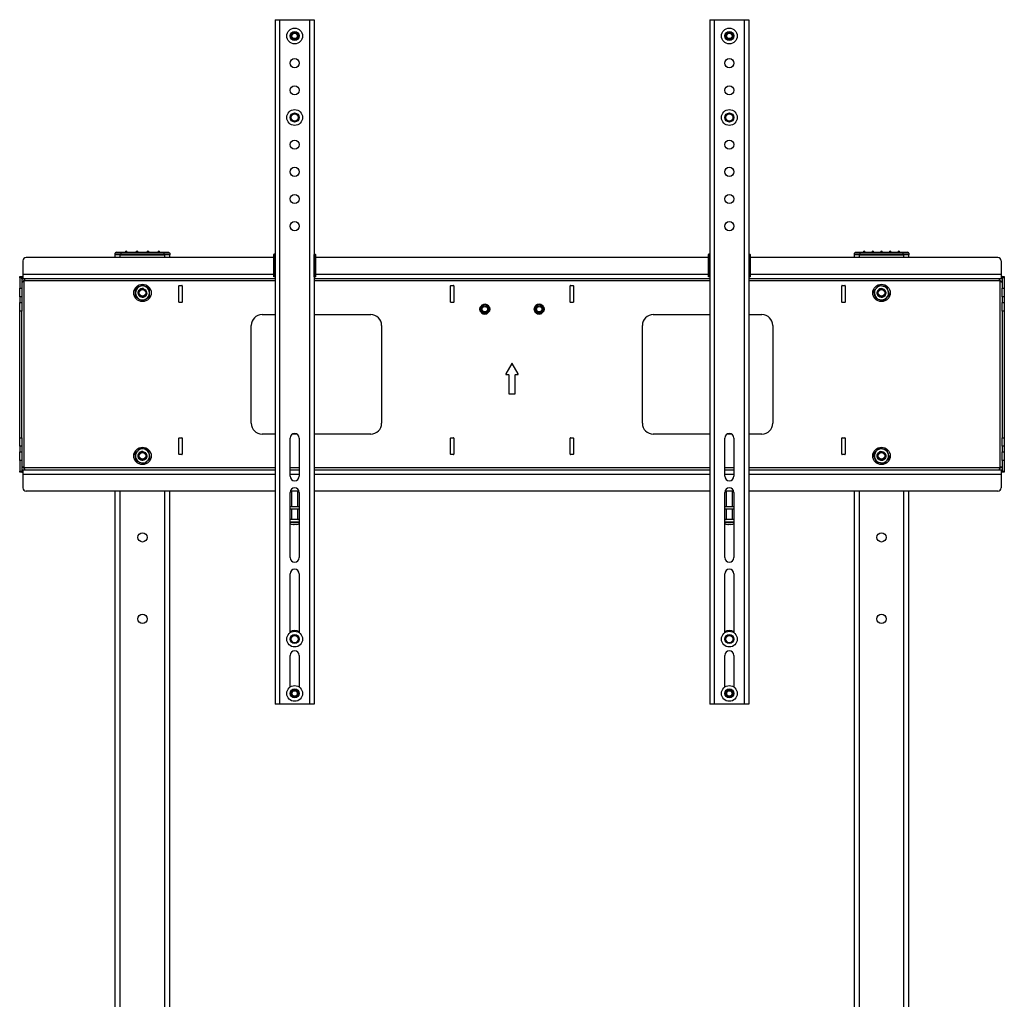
# Model space of a CAD drawing. Header units: millimetres. Extents: x -2165 to 1756, y -606 to 2289.
# Tile 3 of 10: x -1069 to -163, y 304 to 1205. Entities that reach past the tile are written whole.
import ezdxf

# ---------------------------------------------------------------- set-up
doc = ezdxf.new("R2010")
doc.units = ezdxf.units.MM

msp = doc.modelspace()

# ---------------------------------------------------------------- linework, layer by layer
at = {"linetype": 'Continuous', "lineweight": 25}
for p, q in [((-834.38, 1204.99), (-834.38, 574.99)), ((-834.38, 1204.99), (-830.38, 1204.99)), ((-830.38, 1204.99), (-830.38, 574.99)), ((-830.38, 1204.99), (-802.38, 1204.99)), ((-802.38, 574.99), (-802.38, 1204.99)), ((-802.38, 1204.99), (-798.38, 1204.99)), ((-798.38, 1204.99), (-798.38, 574.99)), ((-434.38, 1204.99), (-434.38, 574.99)), ((-434.38, 1204.99), (-430.38, 1204.99)), ((-430.38, 1204.99), (-430.38, 574.99)), ((-430.38, 1204.99), (-402.38, 1204.99)), ((-402.38, 574.99), (-402.38, 1204.99)), ((-402.38, 1204.99), (-398.38, 1204.99)), ((-398.38, 1204.99), (-398.38, 574.99)), ((-980.38, 991.09), (-981.38, 990.09)), ((-976.18, 990.09), (-981.38, 990.09)), ((-981.38, 988.59), (-981.38, 990.09)), ((-981.38, 986.09), (-981.38, 988.59)), ((-976.78, 988.59), (-981.38, 988.59)), ((-980.38, 991.09), (-976.18, 991.09)), ((-935.98, 988.59), (-976.78, 988.59)), ((-976.78, 986.09), (-976.78, 988.59)), ((-976.18, 991.09), (-936.58, 991.09)), ((-976.18, 991.09), (-976.18, 990.09)), ((-976.18, 990.09), (-976.18, 988.59)), ((-936.58, 990.09), (-976.18, 990.09)), ((-976.18, 988.59), (-936.58, 988.59)), ((-936.58, 991.09), (-936.58, 990.09)), ((-936.58, 991.09), (-932.38, 991.09)), ((-936.58, 988.59), (-936.58, 990.09)), ((-931.38, 990.09), (-936.58, 990.09)), ((-931.38, 988.59), (-935.98, 988.59)), ((-935.98, 986.09), (-935.98, 988.59)), ((-932.38, 991.09), (-931.38, 990.09)), ((-931.38, 990.09), (-931.38, 988.59)), ((-931.38, 986.09), (-931.38, 988.59)), ((-835.68, 986.99), (-835.68, 988.99)), ((-835.48, 989.19), (-835.48, 986.99)), ((-834.68, 989.19), (-835.48, 989.19)), ((-834.68, 986.99), (-834.68, 989.19)), ((-834.48, 988.99), (-834.48, 986.99)), ((-798.28, 986.99), (-798.28, 988.99)), ((-798.08, 989.19), (-798.08, 986.99)), ((-798.08, 989.19), (-797.28, 989.19)), ((-797.28, 986.99), (-797.28, 989.19)), ((-797.08, 988.99), (-797.08, 986.99)), ((-435.68, 986.99), (-435.68, 988.99)), ((-435.48, 989.19), (-435.48, 986.99)), ((-434.68, 989.19), (-435.48, 989.19)), ((-434.68, 986.99), (-434.68, 989.19)), ((-434.48, 988.99), (-434.48, 986.99)), ((-398.28, 986.99), (-398.28, 988.99)), ((-398.08, 989.19), (-398.08, 986.99)), ((-398.08, 989.19), (-397.28, 989.19)), ((-397.28, 986.99), (-397.28, 989.19)), ((-397.08, 988.99), (-397.08, 986.99)), ((-300.38, 991.09), (-301.38, 990.09)), ((-296.18, 990.09), (-301.38, 990.09)), ((-301.38, 988.59), (-301.38, 990.09)), ((-301.38, 986.09), (-301.38, 988.59)), ((-296.78, 988.59), (-301.38, 988.59)), ((-300.38, 991.09), (-296.18, 991.09)), ((-255.98, 988.59), (-296.78, 988.59)), ((-296.78, 986.09), (-296.78, 988.59)), ((-296.18, 991.09), (-296.18, 990.09)), ((-296.18, 991.09), (-256.58, 991.09)), ((-256.58, 990.09), (-296.18, 990.09)), ((-296.18, 990.09), (-296.18, 988.59)), ((-296.18, 988.59), (-256.58, 988.59)), ((-256.58, 990.09), (-256.58, 991.09)), ((-256.58, 991.09), (-252.38, 991.09)), ((-251.38, 990.09), (-256.58, 990.09)), ((-256.58, 988.59), (-256.58, 990.09)), ((-251.38, 988.59), (-255.98, 988.59)), ((-255.98, 986.09), (-255.98, 988.59)), ((-251.38, 990.09), (-252.38, 991.09)), ((-251.38, 990.09), (-251.38, 988.59)), ((-251.38, 986.09), (-251.38, 988.59)), ((-1066.38, 983.09), (-1066.38, 970.59)), ((-835.68, 986.09), (-1063.38, 986.09)), ((-835.68, 968.49), (-835.68, 986.99)), ((-835.48, 986.99), (-835.68, 986.99)), ((-835.48, 986.99), (-835.48, 968.29)), ((-834.68, 986.99), (-835.48, 986.99)), ((-834.68, 986.99), (-834.48, 986.99)), ((-834.68, 968.29), (-834.68, 986.99)), ((-834.48, 986.99), (-834.48, 968.29)), ((-834.48, 986.99), (-834.38, 986.99)), ((-798.38, 986.99), (-798.28, 986.99)), ((-798.08, 986.99), (-798.28, 986.99)), ((-798.28, 968.29), (-798.28, 986.99)), ((-798.08, 986.99), (-798.08, 968.29)), ((-798.08, 986.99), (-797.28, 986.99)), ((-797.28, 968.29), (-797.28, 986.99)), ((-797.08, 986.99), (-797.28, 986.99)), ((-797.08, 986.99), (-797.08, 968.49)), ((-435.68, 986.09), (-797.08, 986.09)), ((-435.48, 986.99), (-435.68, 986.99)), ((-435.68, 968.49), (-435.68, 986.99)), ((-434.68, 986.99), (-435.48, 986.99)), ((-435.48, 986.99), (-435.48, 968.29)), ((-434.68, 968.29), (-434.68, 986.99)), ((-434.68, 986.99), (-434.48, 986.99)), ((-434.48, 986.99), (-434.48, 968.29)), ((-434.48, 986.99), (-434.38, 986.99)), ((-398.38, 986.99), (-398.28, 986.99)), ((-398.08, 986.99), (-398.28, 986.99)), ((-398.28, 968.29), (-398.28, 986.99)), ((-398.08, 986.99), (-398.08, 968.29)), ((-398.08, 986.99), (-397.28, 986.99)), ((-397.08, 986.99), (-397.28, 986.99)), ((-397.28, 968.29), (-397.28, 986.99)), ((-397.08, 986.99), (-397.08, 968.49)), ((-169.38, 986.09), (-397.08, 986.09)), ((-166.38, 983.09), (-166.38, 970.59)), ((-1066.38, 970.59), (-1066.38, 966.59)), ((-835.68, 970.59), (-1066.38, 970.59)), ((-435.68, 970.59), (-797.08, 970.59)), ((-166.38, 970.59), (-397.08, 970.59)), ((-166.38, 970.59), (-166.38, 966.59)), ((-1069.38, 968.59), (-1067.38, 968.59)), ((-1069.38, 967.59), (-1069.38, 968.59)), ((-1067.38, 967.59), (-1069.38, 967.59)), ((-1069.38, 967.59), (-1069.38, 957.79)), ((-1067.38, 968.59), (-1067.38, 967.59)), ((-1067.38, 967.59), (-1067.38, 957.79)), ((-1067.28, 966.59), (-1067.28, 968.59)), ((-1067.28, 968.59), (-1066.38, 968.59)), ((-1067.28, 966.59), (-1066.38, 966.59)), ((-834.38, 966.59), (-1066.38, 966.59)), ((-1065.6, 964.74), (-1065.49, 964.74)), ((-1065.38, 964.59), (-1065.49, 964.74)), ((-1065.45, 964.93), (-1065.45, 964.76)), ((-1065.28, 964.59), (-1065.45, 964.76)), ((-1065.38, 792.59), (-1065.38, 964.59)), ((-1065.33, 964.54), (-1065.38, 964.59)), ((-834.38, 964.59), (-1065.28, 964.59)), ((-956.38, 961.09), (-953.13, 959.22)), ((-834.68, 968.29), (-835.48, 968.29)), ((-834.48, 968.29), (-834.68, 968.29)), ((-834.38, 968.29), (-834.48, 968.29)), ((-798.28, 968.29), (-798.38, 968.29)), ((-434.38, 966.59), (-798.38, 966.59)), ((-434.38, 964.59), (-798.38, 964.59)), ((-798.08, 968.29), (-798.28, 968.29)), ((-798.08, 968.29), (-797.28, 968.29)), ((-434.68, 968.29), (-435.48, 968.29)), ((-434.48, 968.29), (-434.68, 968.29)), ((-434.38, 968.29), (-434.48, 968.29)), ((-398.28, 968.29), (-398.38, 968.29)), ((-166.38, 966.59), (-398.38, 966.59)), ((-167.45, 964.59), (-398.38, 964.59)), ((-398.08, 968.29), (-398.28, 968.29)), ((-398.08, 968.29), (-397.28, 968.29)), ((-278.51, 960.79), (-274.86, 959.91)), ((-167.3, 964.75), (-167.45, 964.59)), ((-167.38, 964.59), (-167.42, 964.55)), ((-167.28, 964.74), (-167.38, 964.59)), ((-167.38, 964.59), (-167.38, 792.59)), ((-167.3, 964.9), (-167.3, 964.75)), ((-167.17, 964.74), (-167.28, 964.74)), ((-165.48, 968.59), (-166.38, 968.59)), ((-165.48, 966.59), (-166.38, 966.59)), ((-165.48, 966.59), (-165.48, 968.59)), ((-165.38, 968.59), (-163.38, 968.59)), ((-165.38, 967.59), (-165.38, 968.59)), ((-163.38, 967.59), (-165.38, 967.59)), ((-165.38, 967.59), (-165.38, 957.79)), ((-163.38, 968.59), (-163.38, 967.59)), ((-163.38, 967.59), (-163.38, 957.79)), ((-1069.38, 957.79), (-1067.38, 957.79)), ((-1069.38, 950), (-1069.38, 957.79)), ((-1067.38, 957.79), (-1067.38, 950)), ((-962.88, 957.34), (-959.63, 959.22)), ((-922.88, 945.14), (-922.88, 960.04)), ((-922.58, 960.34), (-920.18, 960.34)), ((-919.88, 960.04), (-919.88, 945.14)), ((-672.88, 945.14), (-672.88, 960.04)), ((-672.58, 960.34), (-670.18, 960.34)), ((-669.88, 960.04), (-669.88, 945.14)), ((-562.88, 945.14), (-562.88, 960.04)), ((-562.58, 960.34), (-560.18, 960.34)), ((-559.88, 960.04), (-559.88, 945.14)), ((-312.88, 945.14), (-312.88, 960.04)), ((-312.58, 960.34), (-310.18, 960.34)), ((-309.88, 960.04), (-309.88, 945.14)), ((-283.68, 955.35), (-281.09, 958.07)), ((-269.09, 951.83), (-271.67, 949.11)), ((-165.38, 957.79), (-163.38, 957.79)), ((-165.38, 950), (-165.38, 957.79)), ((-163.38, 957.79), (-163.38, 950)), ((-1067.38, 950), (-1069.38, 950)), ((-1069.38, 950), (-1069.38, 944.68)), ((-1069.38, 944.68), (-1067.38, 944.68)), ((-1069.38, 936.89), (-1069.38, 944.68)), ((-1067.38, 950), (-1067.38, 944.68)), ((-1067.38, 944.68), (-1067.38, 936.89)), ((-956.38, 946.08), (-959.63, 947.96)), ((-949.88, 949.84), (-953.13, 947.96)), ((-920.18, 944.84), (-922.58, 944.84)), ((-670.18, 944.84), (-672.58, 944.84)), ((-560.18, 944.84), (-562.58, 944.84)), ((-310.18, 944.84), (-312.58, 944.84)), ((-274.26, 946.39), (-277.91, 947.27)), ((-163.38, 950), (-165.38, 950)), ((-165.38, 950), (-165.38, 944.68)), ((-165.38, 944.68), (-163.38, 944.68)), ((-165.38, 936.89), (-165.38, 944.68)), ((-163.38, 950), (-163.38, 944.68)), ((-163.38, 944.68), (-163.38, 936.89)), ((-1067.38, 936.89), (-1069.38, 936.89)), ((-1069.38, 820.29), (-1069.38, 936.89)), ((-1067.38, 820.29), (-1067.38, 936.89)), ((-846.38, 933.59), (-834.38, 933.59)), ((-798.38, 933.59), (-746.38, 933.59)), ((-486.38, 933.59), (-434.38, 933.59)), ((-398.38, 933.59), (-386.38, 933.59)), ((-163.38, 936.89), (-165.38, 936.89)), ((-165.38, 936.89), (-165.38, 820.29)), ((-163.38, 936.89), (-163.38, 820.29)), ((-856.38, 833.59), (-856.38, 923.59)), ((-736.38, 923.59), (-736.38, 833.59)), ((-496.38, 833.59), (-496.38, 923.59)), ((-376.38, 923.59), (-376.38, 833.59)), ((-616.64, 888.53), (-622.12, 879.04)), ((-610.64, 879.04), (-616.12, 888.53)), ((-621.86, 878.59), (-619.68, 878.59)), ((-619.38, 878.29), (-619.38, 860.89)), ((-613.38, 860.89), (-613.38, 878.29)), ((-613.08, 878.59), (-610.9, 878.59)), ((-619.08, 860.59), (-613.68, 860.59)), ((-1069.38, 820.29), (-1067.38, 820.29)), ((-1069.38, 812.5), (-1069.38, 820.29)), ((-1067.38, 820.29), (-1067.38, 812.5)), ((-922.88, 805.14), (-922.88, 820.04)), ((-922.58, 820.34), (-920.18, 820.34)), ((-919.88, 820.04), (-919.88, 805.14)), ((-834.38, 823.59), (-846.38, 823.59)), ((-820.63, 784.99), (-820.63, 819.99)), ((-814.12, 823.59), (-818.64, 823.59)), ((-812.13, 819.99), (-812.13, 784.99)), ((-746.38, 823.59), (-798.38, 823.59)), ((-672.88, 805.14), (-672.88, 820.04)), ((-672.58, 820.34), (-670.18, 820.34)), ((-669.88, 820.04), (-669.88, 805.14)), ((-562.88, 805.14), (-562.88, 820.04)), ((-562.58, 820.34), (-560.18, 820.34)), ((-559.88, 820.04), (-559.88, 805.14)), ((-434.38, 823.59), (-486.38, 823.59)), ((-420.63, 784.99), (-420.63, 819.99)), ((-414.12, 823.59), (-418.64, 823.59)), ((-412.13, 819.99), (-412.13, 784.99)), ((-386.38, 823.59), (-398.38, 823.59)), ((-312.88, 805.14), (-312.88, 820.04)), ((-312.58, 820.34), (-310.18, 820.34)), ((-309.88, 820.04), (-309.88, 805.14)), ((-165.38, 820.29), (-163.38, 820.29)), ((-165.38, 812.5), (-165.38, 820.29)), ((-163.38, 820.29), (-163.38, 812.5)), ((-1067.38, 812.5), (-1069.38, 812.5)), ((-1069.38, 812.5), (-1069.38, 807.18)), ((-1069.38, 807.18), (-1067.38, 807.18)), ((-1069.38, 799.39), (-1069.38, 807.18)), ((-1067.38, 812.5), (-1067.38, 807.18)), ((-1067.38, 807.18), (-1067.38, 799.39)), ((-963.4, 806.26), (-960.49, 808.63)), ((-957.57, 811), (-954.07, 809.66)), ((-283.81, 804.66), (-281.49, 807.61)), ((-279.17, 810.56), (-275.46, 810.02)), ((-163.38, 812.5), (-165.38, 812.5)), ((-165.38, 812.5), (-165.38, 807.18)), ((-165.38, 807.18), (-163.38, 807.18)), ((-165.38, 799.39), (-165.38, 807.18)), ((-163.38, 812.5), (-163.38, 807.18)), ((-163.38, 807.18), (-163.38, 799.39)), ((-1067.38, 799.39), (-1069.38, 799.39)), ((-1069.38, 799.39), (-1069.38, 789.59)), ((-1067.38, 799.39), (-1067.38, 789.59)), ((-955.19, 796.18), (-958.7, 797.51)), ((-949.37, 800.91), (-952.28, 798.55)), ((-920.18, 804.84), (-922.58, 804.84)), ((-670.18, 804.84), (-672.58, 804.84)), ((-560.18, 804.84), (-562.58, 804.84)), ((-310.18, 804.84), (-312.58, 804.84)), ((-268.96, 802.52), (-271.28, 799.57)), ((-163.38, 799.39), (-165.38, 799.39)), ((-165.38, 799.39), (-165.38, 789.59)), ((-163.38, 799.39), (-163.38, 789.59)), ((-1069.38, 789.59), (-1067.38, 789.59)), ((-1069.38, 788.59), (-1069.38, 789.59)), ((-1067.38, 788.59), (-1069.38, 788.59)), ((-1067.38, 789.59), (-1067.38, 788.59)), ((-1067.28, 790.59), (-1067.28, 788.59)), ((-1067.28, 790.59), (-1066.38, 790.59)), ((-1067.28, 788.59), (-1066.38, 788.59)), ((-834.38, 790.59), (-1066.38, 790.59)), ((-1066.38, 790.59), (-1066.38, 786.59)), ((-1065.6, 792.43), (-1065.49, 792.43)), ((-1065.49, 792.43), (-1065.38, 792.59)), ((-1065.47, 792.43), (-1065.31, 792.59)), ((-1065.47, 792.27), (-1065.47, 792.43)), ((-1065.35, 792.62), (-1065.38, 792.59)), ((-834.38, 792.59), (-1065.31, 792.59)), ((-812.13, 792.59), (-820.63, 792.59)), ((-812.13, 790.59), (-820.63, 790.59)), ((-434.38, 792.59), (-798.38, 792.59)), ((-434.38, 790.59), (-798.38, 790.59)), ((-412.13, 792.59), (-420.63, 792.59)), ((-412.13, 790.59), (-420.63, 790.59)), ((-167.48, 792.59), (-398.38, 792.59)), ((-166.38, 790.59), (-398.38, 790.59)), ((-273.6, 796.62), (-277.31, 797.15)), ((-167.48, 792.59), (-167.31, 792.42)), ((-167.38, 792.59), (-167.43, 792.64)), ((-167.38, 792.59), (-167.28, 792.43)), ((-167.31, 792.25), (-167.31, 792.42)), ((-167.17, 792.43), (-167.28, 792.43)), ((-166.38, 790.59), (-166.38, 786.59)), ((-165.48, 790.59), (-166.38, 790.59)), ((-165.48, 788.59), (-166.38, 788.59)), ((-165.48, 790.59), (-165.48, 788.59)), ((-165.38, 789.59), (-163.38, 789.59)), ((-165.38, 788.59), (-165.38, 789.59)), ((-163.38, 788.59), (-165.38, 788.59)), ((-163.38, 789.59), (-163.38, 788.59)), ((-1066.38, 786.59), (-1066.38, 774.09)), ((-834.38, 786.59), (-1066.38, 786.59)), ((-812.13, 786.59), (-820.63, 786.59)), ((-434.38, 786.59), (-798.38, 786.59)), ((-412.13, 786.59), (-420.63, 786.59)), ((-166.38, 786.59), (-398.38, 786.59)), ((-166.38, 786.59), (-166.38, 774.09)), ((-834.38, 771.09), (-1063.38, 771.09)), ((-981.38, -501.41), (-981.38, 771.09)), ((-976.78, -501.41), (-976.78, 771.09)), ((-935.98, 36.99), (-935.98, 771.09)), ((-931.38, 38.59), (-931.38, 771.09)), ((-812.28, 771.09), (-820.49, 771.09)), ((-819.38, 771.09), (-819.38, 756.99)), ((-813.38, 756.99), (-813.38, 771.09)), ((-434.38, 771.09), (-798.38, 771.09)), ((-412.28, 771.09), (-420.49, 771.09)), ((-419.38, 771.09), (-419.38, 756.99)), ((-413.38, 756.99), (-413.38, 771.09)), ((-169.38, 771.09), (-398.38, 771.09)), ((-301.38, 38.59), (-301.38, 771.09)), ((-296.78, 36.99), (-296.78, 771.09)), ((-255.98, -501.41), (-255.98, 771.09)), ((-251.38, -501.41), (-251.38, 771.09)), ((-820.63, 709.99), (-820.63, 769.99)), ((-812.13, 769.99), (-812.13, 709.99)), ((-420.63, 709.99), (-420.63, 769.99)), ((-412.13, 769.99), (-412.13, 709.99)), ((-820.63, 756.99), (-812.13, 756.99)), ((-820.63, 754.99), (-812.13, 754.99)), ((-819.38, 754.99), (-819.38, 745.24)), ((-813.38, 745.24), (-813.38, 754.99)), ((-420.63, 756.99), (-412.13, 756.99)), ((-420.63, 754.99), (-412.13, 754.99)), ((-419.38, 754.99), (-419.38, 745.24)), ((-413.38, 745.24), (-413.38, 754.99)), ((-816.92, 744.99), (-820.63, 744.99)), ((-819.38, 745.24), (-816.65, 745.24)), ((-812.13, 744.99), (-816.92, 744.99)), ((-816.65, 745.24), (-813.38, 745.24)), ((-416.92, 744.99), (-420.63, 744.99)), ((-419.38, 745.24), (-416.65, 745.24)), ((-412.13, 744.99), (-416.92, 744.99)), ((-416.65, 745.24), (-413.38, 745.24)), ((-816.92, 742.66), (-820.63, 742.66)), ((-816.9, 742.22), (-820.63, 742.22)), ((-817.21, 740.5), (-817.78, 740.5)), ((-817.21, 740.5), (-816.97, 740.5)), ((-812.13, 742.66), (-816.92, 742.66)), ((-812.13, 742.22), (-816.9, 742.22)), ((-815.12, 740.5), (-815.8, 740.5)), ((-815.12, 740.5), (-814.99, 740.5)), ((-416.92, 742.66), (-420.63, 742.66)), ((-416.9, 742.22), (-420.63, 742.22)), ((-417.21, 740.5), (-417.78, 740.5)), ((-417.21, 740.5), (-416.97, 740.5)), ((-412.13, 742.66), (-416.92, 742.66)), ((-412.13, 742.22), (-416.9, 742.22)), ((-415.12, 740.5), (-415.8, 740.5)), ((-415.12, 740.5), (-414.99, 740.5)), ((-820.63, 640.86), (-820.63, 694.99)), ((-812.13, 694.99), (-812.13, 640.86)), ((-420.63, 640.86), (-420.63, 694.99)), ((-412.13, 694.99), (-412.13, 640.86)), ((-820.63, 590.86), (-820.63, 619.99)), ((-812.13, 619.99), (-812.13, 590.86)), ((-420.63, 590.86), (-420.63, 619.99)), ((-412.13, 619.99), (-412.13, 590.86)), ((-830.38, 574.99), (-834.38, 574.99)), ((-802.38, 574.99), (-830.38, 574.99)), ((-798.38, 574.99), (-802.38, 574.99)), ((-430.38, 574.99), (-434.38, 574.99)), ((-402.38, 574.99), (-430.38, 574.99)), ((-398.38, 574.99), (-402.38, 574.99))]:
    msp.add_line(p, q, dxfattribs=at)
at = {"linetype": 'Continuous', "lineweight": 25, "flags": 128}
for points in [[(-641.38, 934.09), (-640.12, 934.27), (-639.66, 934.43)], [(-591.38, 934.09), (-590.12, 934.27), (-589.02, 934.76)]]:
    msp.add_lwpolyline(points, dxfattribs=at)
at = {"linetype": 'Continuous', "lineweight": 25}
for centre, radius in [((-816.38, 1189.99), 7.25), ((-416.38, 1189.99), 7.25), ((-816.38, 1189.99), 4.15), ((-816.38, 1189.99), 3.3), ((-816.38, 1189.99), 3.25), ((-816.38, 1189.99), 3), ((-816.38, 1189.99), 2.45), ((-416.38, 1189.99), 4.15), ((-416.38, 1189.99), 3.3), ((-416.38, 1189.99), 3.25), ((-416.38, 1189.99), 3), ((-416.38, 1189.99), 2.45), ((-816.38, 1164.99), 4.25), ((-416.38, 1164.99), 4.25), ((-816.38, 1139.99), 4.25), ((-416.38, 1139.99), 4.25), ((-816.38, 1114.99), 7.25), ((-816.38, 1114.99), 4.15), ((-816.38, 1114.99), 4), ((-816.38, 1114.99), 3.31), ((-416.38, 1114.99), 7.25), ((-416.38, 1114.99), 4.15), ((-416.38, 1114.99), 4), ((-416.38, 1114.99), 3.31), ((-816.38, 1089.99), 4.25), ((-416.38, 1089.99), 4.25), ((-816.38, 1064.99), 4.25), ((-416.38, 1064.99), 4.25), ((-816.38, 1039.99), 4.25), ((-416.38, 1039.99), 4.25), ((-816.38, 1014.99), 4.25), ((-416.38, 1014.99), 4.25), ((-956.38, 953.59), 8), ((-276.38, 953.59), 8), ((-956.38, 953.59), 3.06), ((-276.38, 953.59), 3.06), ((-641.38, 938.59), 4.5), ((-591.38, 938.59), 4.5), ((-641.38, 938.59), 3.5), ((-641.38, 938.59), 2.5), ((-591.38, 938.59), 3.5), ((-591.38, 938.59), 2.5), ((-956.38, 803.59), 8), ((-956.38, 803.59), 3.06), ((-276.38, 803.59), 8), ((-276.38, 803.59), 3.06), ((-956.38, 728.59), 4.25), ((-276.38, 728.59), 4.25), ((-956.38, 653.59), 4.25), ((-276.38, 653.59), 4.25), ((-816.38, 634.99), 7.25), ((-816.38, 634.99), 4.15), ((-816.38, 634.99), 4), ((-816.38, 634.99), 3.31), ((-416.38, 634.99), 7.25), ((-416.38, 634.99), 4.15), ((-416.38, 634.99), 4), ((-416.38, 634.99), 3.31), ((-816.38, 584.99), 7.25), ((-816.38, 584.99), 4.15), ((-416.38, 584.99), 7.25), ((-416.38, 584.99), 4.15), ((-816.38, 584.99), 3.3), ((-816.38, 584.99), 3.25), ((-816.38, 584.99), 3), ((-816.38, 584.99), 2.45), ((-416.38, 584.99), 3.3), ((-416.38, 584.99), 3.25), ((-416.38, 584.99), 3), ((-416.38, 584.99), 2.45)]:
    msp.add_circle(centre, radius, dxfattribs=at)
for centre, radius, start, end in [((-971.38, 991.09), 1, 0, 180), ((-961.38, 991.09), 1, 0, 180), ((-951.38, 991.09), 1, 0, 180), ((-941.38, 991.09), 1, 0, 180), ((-835.48, 988.99), 0.2, 90, 180), ((-834.68, 988.99), 0.2, 0, 90), ((-834.28, 988.19), 0.2, 180, 240), ((-798.48, 988.19), 0.2, 300, 0), ((-798.08, 988.99), 0.2, 90, 180), ((-797.28, 988.99), 0.2, 0, 90), ((-435.48, 988.99), 0.2, 90, 180), ((-434.68, 988.99), 0.2, 0, 90), ((-434.28, 988.19), 0.2, 180, 240), ((-398.48, 988.19), 0.2, 300, 0), ((-398.08, 988.99), 0.2, 90, 180), ((-397.28, 988.99), 0.2, 0, 90), ((-292.38, 991.09), 1, 0, 180), ((-284.38, 991.09), 1, 0, 180), ((-276.38, 991.09), 1, 0, 180), ((-268.38, 991.09), 1, 0, 180), ((-260.38, 991.09), 1, 0, 180), ((-1063.38, 983.09), 3, 90, 180), ((-169.38, 983.09), 3, 0, 90), ((-1065.31, 964.56), 0.0354, 225, 45), ((-835.48, 968.49), 0.2, 180, 270), ((-797.28, 968.49), 0.2, 270, 0), ((-435.48, 968.49), 0.2, 180, 270), ((-397.28, 968.49), 0.2, 270, 0), ((-167.44, 964.57), 0.025, 135, 315), ((-956.38, 953.59), 6.5, 120, 180), ((-956.38, 953.59), 6.5, 180, 240), ((-956.38, 953.59), 4, 76.53122, 354.19753), ((-956.38, 953.59), 6.5, 60, 120), ((-956.38, 953.59), 4, 354.19753, 39.72002), ((-956.38, 953.59), 6.5, 0, 60), ((-956.38, 953.59), 6.5, 300, 0), ((-922.58, 960.04), 0.3, 90, 180), ((-920.18, 960.04), 0.3, 0, 90), ((-672.58, 960.04), 0.3, 90, 180), ((-670.18, 960.04), 0.3, 0, 90), ((-562.58, 960.04), 0.3, 90, 180), ((-560.18, 960.04), 0.3, 0, 90), ((-312.58, 960.04), 0.3, 90, 180), ((-310.18, 960.04), 0.3, 0, 90), ((-276.38, 953.59), 6.5, 136.43836, 196.43836), ((-276.38, 953.59), 6.5, 196.43836, 256.43836), ((-276.38, 953.59), 6.5, 76.43836, 136.43836), ((-276.38, 953.59), 4, 92.96957, 10.63589), ((-276.38, 953.59), 6.5, 16.43836, 76.43836), ((-276.38, 953.59), 4, 10.63589, 56.15838), ((-276.38, 953.59), 6.5, 316.43836, 16.43836), ((-956.38, 953.59), 6.5, 240, 300), ((-922.58, 945.14), 0.3, 180, 270), ((-920.18, 945.14), 0.3, 270, 0), ((-672.58, 945.14), 0.3, 180, 270), ((-670.18, 945.14), 0.3, 270, 0), ((-641.38, 938.59), 4.5, 22.52267, 270), ((-591.38, 938.59), 4.5, 31.64558, 270), ((-562.58, 945.14), 0.3, 180, 270), ((-560.18, 945.14), 0.3, 270, 0), ((-312.58, 945.14), 0.3, 180, 270), ((-310.18, 945.14), 0.3, 270, 0), ((-276.38, 953.59), 6.5, 256.43836, 316.43836), ((-846.38, 923.59), 10, 90, 180), ((-746.38, 923.59), 10, 0, 90), ((-486.38, 923.59), 10, 90, 180), ((-386.38, 923.59), 10, 0, 90), ((-616.38, 888.38), 0.3, 30, 150), ((-621.86, 878.89), 0.3, 150, 270), ((-610.9, 878.89), 0.3, 270, 30), ((-619.68, 878.29), 0.3, 0, 90), ((-613.08, 878.29), 0.3, 90, 180), ((-619.08, 860.89), 0.3, 180, 270), ((-613.68, 860.89), 0.3, 270, 0), ((-846.38, 833.59), 10, 180, 270), ((-746.38, 833.59), 10, 270, 0), ((-486.38, 833.59), 10, 180, 270), ((-386.38, 833.59), 10, 270, 0), ((-922.58, 820.04), 0.3, 90, 180), ((-920.18, 820.04), 0.3, 0, 90), ((-816.38, 819.99), 4.25, 0, 180), ((-672.58, 820.04), 0.3, 90, 180), ((-670.18, 820.04), 0.3, 0, 90), ((-562.58, 820.04), 0.3, 90, 180), ((-560.18, 820.04), 0.3, 0, 90), ((-416.38, 819.99), 4.25, 0, 180), ((-312.58, 820.04), 0.3, 90, 180), ((-310.18, 820.04), 0.3, 0, 90), ((-956.38, 803.59), 6.5, 129.1229, 189.1229), ((-956.38, 803.59), 6.5, 69.1229, 129.1229), ((-956.38, 803.59), 4, 85.65412, 3.32044), ((-956.38, 803.59), 6.5, 9.1229, 69.1229), ((-956.38, 803.59), 4, 3.32044, 48.84292), ((-276.38, 803.59), 6.5, 141.78679, 201.78679), ((-276.38, 803.59), 6.5, 81.78679, 141.78679), ((-276.38, 803.59), 4, 98.31801, 15.98432), ((-276.38, 803.59), 6.5, 21.78679, 81.78679), ((-276.38, 803.59), 4, 15.98432, 61.50681), ((-956.38, 803.59), 6.5, 189.1229, 249.1229), ((-956.38, 803.59), 6.5, 249.1229, 309.1229), ((-956.38, 803.59), 6.5, 309.1229, 9.1229), ((-922.58, 805.14), 0.3, 180, 270), ((-920.18, 805.14), 0.3, 270, 0), ((-672.58, 805.14), 0.3, 180, 270), ((-670.18, 805.14), 0.3, 270, 0), ((-562.58, 805.14), 0.3, 180, 270), ((-560.18, 805.14), 0.3, 270, 0), ((-312.58, 805.14), 0.3, 180, 270), ((-310.18, 805.14), 0.3, 270, 0), ((-276.38, 803.59), 6.5, 201.78679, 261.78679), ((-276.38, 803.59), 6.5, 261.78679, 321.78679), ((-276.38, 803.59), 6.5, 321.78679, 21.78679), ((-1065.33, 792.61), 0.025, 315, 135), ((-167.46, 792.61), 0.0354, 45, 225), ((-816.38, 784.99), 4.25, 180, 0), ((-416.38, 784.99), 4.25, 180, 0), ((-1063.38, 774.09), 3, 180, 270), ((-816.38, 769.99), 4.25, 0, 180), ((-416.38, 769.99), 4.25, 0, 180), ((-169.38, 774.09), 3, 270, 0), ((-819.63, 745.24), 0.25, 270, 0), ((-813.13, 745.24), 0.25, 180, 270), ((-419.63, 745.24), 0.25, 270, 0), ((-413.13, 745.24), 0.25, 180, 270), ((-816.38, 750.39), 10, 244.84934, 251.85273), ((-816.45, 750.31), 9.9, 251.87003, 262.26164), ((-819.47, 740.95), 0.0717, 222.59031, 281.55967), ((-816.66, 751.84), 10.96, 266.30116, 273.69884), ((-815.91, 741.25), 1.5, 193.15838, 209.74296), ((-818.27, 741.25), 1.5, 330.25704, 346.84162), ((-816.1, 751.86), 10.97, 268.54374, 270.81662), ((-814.5, 741.25), 1.5, 193.15838, 209.74296), ((-816.45, 750.31), 9.9, 277.73836, 288.12997), ((-816.32, 750.31), 9.9, 277.73836, 288.12997), ((-813.3, 741.01), 0.13, 236.25252, 281.59913), ((-816.38, 750.39), 10, 288.14727, 295.15066), ((-416.38, 750.39), 10, 244.84934, 251.85273), ((-416.45, 750.31), 9.9, 251.87003, 262.26164), ((-419.47, 740.95), 0.0717, 222.59031, 281.55967), ((-416.66, 751.84), 10.96, 266.30116, 273.69884), ((-415.91, 741.25), 1.5, 193.15838, 209.74296), ((-418.27, 741.25), 1.5, 330.25704, 346.84162), ((-416.1, 751.86), 10.97, 268.54374, 270.81662), ((-414.5, 741.25), 1.5, 193.15838, 209.74296), ((-416.45, 750.31), 9.9, 277.73836, 288.12997), ((-416.32, 750.31), 9.9, 277.73836, 288.12997), ((-413.3, 741.01), 0.13, 236.25252, 281.59913), ((-416.38, 750.39), 10, 288.14727, 295.15066), ((-816.38, 709.99), 4.25, 180, 0), ((-416.38, 709.99), 4.25, 180, 0), ((-816.38, 694.99), 4.25, 0, 180), ((-416.38, 694.99), 4.25, 0, 180), ((-816.38, 634.99), 8, 57.91005, 122.08995), ((-416.38, 634.99), 8, 57.91005, 122.08995), ((-816.38, 619.99), 4.25, 0, 180), ((-416.38, 619.99), 4.25, 0, 180)]:
    msp.add_arc(centre, radius, start, end, dxfattribs=at)
for points, knots in [([(-1067.38, 964.91), (-1067.38, 964.77), (-1067.37, 964.48), (-1067.29, 964.16), (-1067.12, 963.94), (-1066.87, 963.85), (-1066.53, 963.89), (-1066.17, 964.06), (-1065.8, 964.35), (-1065.6, 964.61), (-1065.49, 964.74)], [0, 0, 0, 0, 0.140345, 0.270161, 0.390809, 0.505647, 0.619403, 0.737471, 0.863534, 1, 1, 1, 1]), ([(-1067.16, 964.03), (-1067.1, 964.04), (-1066.81, 964.11), (-1066.25, 964.33), (-1065.81, 964.61), (-1065.6, 964.74)], [0, 0, 0, 0, 0.124994, 0.573785, 1, 1, 1, 1]), ([(-1065.45, 964.76), (-1065.33, 964.86), (-1065.08, 965.06), (-1064.82, 965.43), (-1064.67, 965.78), (-1064.65, 966.1), (-1064.75, 966.34), (-1064.97, 966.5), (-1065.29, 966.58), (-1065.57, 966.58), (-1065.71, 966.59)], [0, 0, 0, 0, 0.134824, 0.259819, 0.377299, 0.491377, 0.606816, 0.72846, 0.859014, 1, 1, 1, 1]), ([(-1065.45, 964.93), (-1065.33, 965.14), (-1065.07, 965.58), (-1064.87, 966.09), (-1064.82, 966.34), (-1064.82, 966.37)], [0, 0, 0, 0, 0.45935, 0.941557, 1, 1, 1, 1]), ([(-959.63, 959.22), (-959.56, 959.26), (-958.46, 959.9), (-957.38, 960.52), (-956.38, 961.09)], [0, 0, 0, 0, 0.070215, 1, 1, 1, 1]), ([(-281.09, 958.07), (-281.03, 958.13), (-280.16, 959.05), (-279.3, 959.95), (-278.51, 960.79)], [0, 0, 0, 0, 0.070215, 1, 1, 1, 1]), ([(-167.06, 966.59), (-167.2, 966.58), (-167.48, 966.58), (-167.8, 966.5), (-168.02, 966.34), (-168.12, 966.09), (-168.09, 965.77), (-167.94, 965.42), (-167.67, 965.05), (-167.43, 964.85), (-167.3, 964.75)], [0, 0, 0, 0, 0.1408063, 0.2712686, 0.3926286, 0.5080344, 0.62196, 0.739638, 0.8647938, 1, 1, 1, 1]), ([(-167.95, 966.37), (-167.94, 966.33), (-167.89, 966.08), (-167.69, 965.56), (-167.43, 965.12), (-167.3, 964.9)], [0, 0, 0, 0, 0.072829, 0.547645, 1, 1, 1, 1]), ([(-167.28, 964.74), (-167.17, 964.61), (-166.97, 964.35), (-166.6, 964.06), (-166.23, 963.89), (-165.9, 963.85), (-165.64, 963.94), (-165.48, 964.16), (-165.39, 964.48), (-165.39, 964.77), (-165.38, 964.91)], [0, 0, 0, 0, 0.1364, 0.262526, 0.38049, 0.49435, 0.609082, 0.729836, 0.859587, 1, 1, 1, 1]), ([(-167.17, 964.74), (-166.95, 964.61), (-166.51, 964.33), (-165.96, 964.11), (-165.67, 964.04), (-165.6, 964.03)], [0, 0, 0, 0, 0.426043, 0.875041, 1, 1, 1, 1]), ([(-962.88, 953.59), (-962.88, 953.93), (-962.88, 955.2), (-962.88, 956.44), (-962.88, 957.34)], [0, 0, 0, 0, 0.268634, 1, 1, 1, 1]), ([(-962.88, 949.84), (-962.88, 950.15), (-962.88, 951.37), (-962.88, 952.64), (-962.88, 953.59)], [0, 0, 0, 0, 0.257551, 1, 1, 1, 1]), ([(-952.4, 953.18), (-952.57, 952.53), (-952.9, 951.23), (-954.4, 949.96), (-956.06, 949.5), (-957.75, 949.7), (-959.3, 950.64), (-960.32, 952.28), (-960.49, 954.21), (-959.74, 956.05), (-958.31, 957.23), (-956.76, 957.69), (-955.85, 957.51), (-955.45, 957.44)], [0, 0, 0, 0, 0.103068, 0.205496, 0.287793, 0.367054, 0.46502, 0.559999, 0.657228, 0.757055, 0.857046, 0.937054, 1, 1, 1, 1]), ([(-954.26, 955.97), (-954.01, 955.71), (-953.5, 955.21), (-953.11, 954.17), (-953.05, 953.07), (-953.36, 951.98), (-954.03, 951.06), (-954.96, 950.38), (-956.09, 950.05), (-957.27, 950.11), (-958.38, 950.55), (-959.3, 951.35), (-959.91, 952.41), (-960.14, 953.63), (-959.97, 954.87), (-959.38, 955.99), (-958.45, 956.88), (-957.27, 957.42), (-955.96, 957.54), (-954.68, 957.22), (-953.8, 956.67), (-953.4, 956.25), (-953.31, 956.14)], [0, 0, 0, 0, 0.046308, 0.092586, 0.140278, 0.18851, 0.236722, 0.286039, 0.336194, 0.386338, 0.437289, 0.489367, 0.541441, 0.594034, 0.648036, 0.702037, 0.75628, 0.812206, 0.868132, 0.924032, 0.981882, 1, 1, 1, 1]), ([(-952.4, 953.18), (-952.44, 953.56), (-952.53, 954.39), (-953.14, 955.54), (-954.11, 956.39), (-955.31, 956.87), (-956.14, 956.8), (-956.58, 956.77)], [0, 0, 0, 0, 0.182107, 0.396994, 0.603431, 0.792185, 1, 1, 1, 1]), ([(-956.58, 956.77), (-956.48, 956.77), (-956.27, 956.78), (-955.95, 956.75), (-955.65, 956.7), (-955.35, 956.61), (-955.05, 956.49), (-954.78, 956.35), (-954.51, 956.17), (-954.34, 956.04), (-954.26, 955.97)], [0, 0, 0, 0, 0.124338, 0.248676, 0.373014, 0.497352, 0.62169, 0.746028, 0.872375, 1, 1, 1, 1]), ([(-953.13, 959.22), (-953.06, 959.17), (-951.96, 958.54), (-950.88, 957.92), (-949.88, 957.34)], [0, 0, 0, 0, 0.070215, 1, 1, 1, 1]), ([(-949.88, 953.59), (-949.88, 953.93), (-949.88, 955.2), (-949.88, 956.44), (-949.88, 957.34)], [0, 0, 0, 0, 0.268634, 1, 1, 1, 1]), ([(-949.88, 949.84), (-949.88, 950.15), (-949.88, 951.37), (-949.88, 952.64), (-949.88, 953.59)], [0, 0, 0, 0, 0.257551, 1, 1, 1, 1]), ([(-282.62, 951.75), (-282.71, 952.08), (-283.07, 953.29), (-283.42, 954.48), (-283.68, 955.35)], [0, 0, 0, 0, 0.268634, 1, 1, 1, 1]), ([(-281.56, 948.15), (-281.65, 948.45), (-281.99, 949.62), (-282.35, 950.84), (-282.62, 951.75)], [0, 0, 0, 0, 0.257551, 1, 1, 1, 1]), ([(-272.45, 954.33), (-272.43, 953.65), (-272.37, 952.31), (-273.46, 950.67), (-274.92, 949.76), (-276.6, 949.47), (-278.35, 949.93), (-279.79, 951.22), (-280.5, 953.02), (-280.3, 954.99), (-279.27, 956.53), (-277.91, 957.41), (-276.99, 957.5), (-276.58, 957.54)], [0, 0, 0, 0, 0.103068, 0.205496, 0.287793, 0.367054, 0.46502, 0.559999, 0.657228, 0.757055, 0.857046, 0.937054, 1, 1, 1, 1]), ([(-275.02, 956.47), (-274.71, 956.3), (-274.08, 955.96), (-273.41, 955.08), (-273.04, 954.03), (-273.03, 952.9), (-273.41, 951.83), (-274.11, 950.92), (-275.1, 950.28), (-276.25, 950), (-277.44, 950.11), (-278.54, 950.61), (-279.43, 951.46), (-280, 952.56), (-280.18, 953.8), (-279.94, 955.05), (-279.3, 956.16), (-278.32, 957.01), (-277.1, 957.5), (-275.78, 957.56), (-274.78, 957.27), (-274.28, 956.98), (-274.16, 956.91)], [0, 0, 0, 0, 0.046308, 0.092586, 0.140278, 0.18851, 0.236722, 0.286039, 0.336194, 0.386338, 0.437289, 0.489367, 0.541441, 0.594034, 0.648036, 0.702037, 0.75628, 0.812206, 0.868132, 0.924032, 0.981882, 1, 1, 1, 1]), ([(-272.45, 954.33), (-272.6, 954.68), (-272.92, 955.45), (-273.83, 956.38), (-275, 956.92), (-276.28, 957.04), (-277.06, 956.74), (-277.47, 956.58)], [0, 0, 0, 0, 0.182107, 0.396994, 0.603431, 0.792185, 1, 1, 1, 1]), ([(-277.47, 956.58), (-277.37, 956.62), (-277.18, 956.68), (-276.87, 956.74), (-276.56, 956.78), (-276.24, 956.78), (-275.93, 956.75), (-275.62, 956.69), (-275.32, 956.6), (-275.12, 956.51), (-275.02, 956.47)], [0, 0, 0, 0, 0.124338, 0.248676, 0.373014, 0.497352, 0.62169, 0.746028, 0.872375, 1, 1, 1, 1]), ([(-274.86, 959.91), (-274.77, 959.89), (-273.54, 959.59), (-272.33, 959.3), (-271.21, 959.03)], [0, 0, 0, 0, 0.070215, 1, 1, 1, 1]), ([(-270.15, 955.43), (-270.25, 955.75), (-270.61, 956.97), (-270.96, 958.16), (-271.21, 959.03)], [0, 0, 0, 0, 0.268634, 1, 1, 1, 1]), ([(-269.09, 951.83), (-269.18, 952.13), (-269.52, 953.3), (-269.88, 954.52), (-270.15, 955.43)], [0, 0, 0, 0, 0.257551, 1, 1, 1, 1]), ([(-959.63, 947.96), (-959.71, 948), (-960.81, 948.64), (-961.88, 949.26), (-962.88, 949.84)], [0, 0, 0, 0, 0.070215, 1, 1, 1, 1]), ([(-953.13, 947.96), (-953.21, 947.91), (-954.31, 947.28), (-955.38, 946.66), (-956.38, 946.08)], [0, 0, 0, 0, 0.070215, 1, 1, 1, 1]), ([(-277.91, 947.27), (-277.99, 947.29), (-279.23, 947.59), (-280.43, 947.88), (-281.56, 948.15)], [0, 0, 0, 0, 0.070215, 1, 1, 1, 1]), ([(-271.67, 949.11), (-271.73, 949.04), (-272.61, 948.13), (-273.46, 947.23), (-274.26, 946.39)], [0, 0, 0, 0, 0.070215, 1, 1, 1, 1]), ([(-960.49, 808.63), (-960.42, 808.69), (-959.43, 809.49), (-958.47, 810.27), (-957.57, 811)], [0, 0, 0, 0, 0.070215, 1, 1, 1, 1]), ([(-952.39, 803.82), (-952.45, 803.15), (-952.57, 801.81), (-953.85, 800.32), (-955.42, 799.6), (-957.12, 799.53), (-958.8, 800.21), (-960.06, 801.67), (-960.54, 803.55), (-960.09, 805.48), (-958.87, 806.88), (-957.37, 807.59), (-956.4, 807.55), (-955.96, 807.54)], [0, 0, 0, 0, 0.102429, 0.204222, 0.28601, 0.36478, 0.462139, 0.556529, 0.653156, 0.752365, 0.851736, 0.931248, 1, 1, 1, 1]), ([(-954.67, 806.27), (-954.38, 806.06), (-953.79, 805.64), (-953.24, 804.68), (-953.01, 803.6), (-953.15, 802.48), (-953.65, 801.46), (-954.47, 800.65), (-955.53, 800.14), (-956.7, 800.02), (-957.87, 800.28), (-958.91, 800.91), (-959.68, 801.86), (-960.1, 803.03), (-960.13, 804.28), (-959.73, 805.49), (-958.95, 806.51), (-957.87, 807.23), (-956.6, 807.56), (-955.28, 807.45), (-954.32, 807.04), (-953.86, 806.68), (-953.75, 806.6)], [0, 0, 0, 0, 0.046308, 0.092586, 0.140278, 0.18851, 0.236722, 0.286039, 0.336194, 0.386338, 0.437289, 0.489367, 0.541441, 0.594034, 0.648036, 0.702037, 0.75628, 0.812206, 0.868132, 0.924032, 0.981882, 1, 1, 1, 1]), ([(-952.39, 803.82), (-952.49, 804.19), (-952.71, 804.99), (-953.49, 806.03), (-954.58, 806.71), (-955.85, 807), (-956.66, 806.8), (-957.08, 806.7)], [0, 0, 0, 0, 0.182107, 0.396994, 0.603431, 0.792185, 1, 1, 1, 1]), ([(-957.08, 806.7), (-956.98, 806.72), (-956.77, 806.76), (-956.46, 806.78), (-956.15, 806.77), (-955.84, 806.73), (-955.53, 806.67), (-955.23, 806.57), (-954.94, 806.44), (-954.76, 806.33), (-954.67, 806.27)], [0, 0, 0, 0, 0.124338, 0.248676, 0.373014, 0.497352, 0.62169, 0.746028, 0.872375, 1, 1, 1, 1]), ([(-954.07, 809.66), (-953.98, 809.63), (-952.8, 809.18), (-951.64, 808.74), (-950.56, 808.32)], [0, 0, 0, 0, 0.070215, 1, 1, 1, 1]), ([(-949.97, 804.62), (-950.02, 804.96), (-950.22, 806.21), (-950.42, 807.43), (-950.56, 808.32)], [0, 0, 0, 0, 0.268634, 1, 1, 1, 1]), ([(-281.49, 807.61), (-281.44, 807.68), (-280.65, 808.67), (-279.88, 809.65), (-279.17, 810.56)], [0, 0, 0, 0, 0.070215, 1, 1, 1, 1]), ([(-272.54, 804.69), (-272.45, 804.02), (-272.27, 802.69), (-273.2, 800.96), (-274.57, 799.91), (-276.21, 799.47), (-278, 799.77), (-279.55, 800.91), (-280.43, 802.64), (-280.41, 804.62), (-279.53, 806.25), (-278.26, 807.25), (-277.35, 807.43), (-276.95, 807.51)], [0, 0, 0, 0, 0.1030679, 0.2054957, 0.2877932, 0.3670542, 0.4650205, 0.5599988, 0.6572277, 0.7570553, 0.8570458, 0.9370537, 1, 1, 1, 1]), ([(-275.3, 806.59), (-274.97, 806.44), (-274.31, 806.16), (-273.56, 805.35), (-273.09, 804.34), (-272.98, 803.22), (-273.26, 802.11), (-273.88, 801.14), (-274.79, 800.42), (-275.91, 800.03), (-277.11, 800.03), (-278.26, 800.42), (-279.22, 801.19), (-279.89, 802.23), (-280.19, 803.45), (-280.06, 804.71), (-279.53, 805.88), (-278.63, 806.82), (-277.46, 807.41), (-276.15, 807.59), (-275.13, 807.41), (-274.6, 807.16), (-274.48, 807.1)], [0, 0, 0, 0, 0.046308, 0.092586, 0.140278, 0.18851, 0.236722, 0.286039, 0.336194, 0.386338, 0.437289, 0.489367, 0.541441, 0.594034, 0.648036, 0.702037, 0.75628, 0.812206, 0.868132, 0.924032, 0.981882, 1, 1, 1, 1]), ([(-272.54, 804.69), (-272.72, 805.03), (-273.11, 805.76), (-274.1, 806.6), (-275.31, 807.03), (-276.61, 807.03), (-277.35, 806.66), (-277.75, 806.47)], [0, 0, 0, 0, 0.182107, 0.396994, 0.603431, 0.792185, 1, 1, 1, 1]), ([(-277.75, 806.47), (-277.65, 806.51), (-277.46, 806.6), (-277.16, 806.69), (-276.85, 806.75), (-276.54, 806.78), (-276.23, 806.78), (-275.91, 806.75), (-275.6, 806.69), (-275.4, 806.62), (-275.3, 806.59)], [0, 0, 0, 0, 0.124338, 0.248676, 0.373014, 0.497352, 0.62169, 0.746028, 0.872375, 1, 1, 1, 1]), ([(-275.46, 810.02), (-275.37, 810.01), (-274.11, 809.83), (-272.88, 809.65), (-271.74, 809.49)], [0, 0, 0, 0, 0.0702148, 1, 1, 1, 1]), ([(-270.35, 806), (-270.47, 806.32), (-270.95, 807.5), (-271.41, 808.65), (-271.74, 809.49)], [0, 0, 0, 0, 0.268634, 1, 1, 1, 1]), ([(-962.8, 802.56), (-962.86, 802.89), (-963.06, 804.15), (-963.25, 805.37), (-963.4, 806.26)], [0, 0, 0, 0, 0.268634, 1, 1, 1, 1]), ([(-962.21, 798.85), (-962.26, 799.16), (-962.45, 800.37), (-962.65, 801.63), (-962.8, 802.56)], [0, 0, 0, 0, 0.257551, 1, 1, 1, 1]), ([(-958.7, 797.51), (-958.78, 797.55), (-959.97, 798), (-961.13, 798.44), (-962.21, 798.85)], [0, 0, 0, 0, 0.0702148, 1, 1, 1, 1]), ([(-952.28, 798.55), (-952.35, 798.49), (-953.33, 797.69), (-954.3, 796.91), (-955.19, 796.18)], [0, 0, 0, 0, 0.070215, 1, 1, 1, 1]), ([(-949.37, 800.91), (-949.42, 801.22), (-949.61, 802.43), (-949.82, 803.69), (-949.97, 804.62)], [0, 0, 0, 0, 0.2575513, 1, 1, 1, 1]), ([(-282.42, 801.18), (-282.55, 801.49), (-283.02, 802.67), (-283.48, 803.82), (-283.81, 804.66)], [0, 0, 0, 0, 0.268634, 1, 1, 1, 1]), ([(-281.03, 797.69), (-281.14, 797.98), (-281.6, 799.12), (-282.07, 800.3), (-282.42, 801.18)], [0, 0, 0, 0, 0.257551, 1, 1, 1, 1]), ([(-277.31, 797.15), (-277.4, 797.17), (-278.65, 797.35), (-279.88, 797.53), (-281.03, 797.69)], [0, 0, 0, 0, 0.0702148, 1, 1, 1, 1]), ([(-271.28, 799.57), (-271.33, 799.5), (-272.12, 798.5), (-272.88, 797.53), (-273.6, 796.62)], [0, 0, 0, 0, 0.070215, 1, 1, 1, 1]), ([(-268.96, 802.52), (-269.07, 802.81), (-269.53, 803.94), (-270, 805.12), (-270.35, 806)], [0, 0, 0, 0, 0.257551, 1, 1, 1, 1]), ([(-1065.49, 792.43), (-1065.6, 792.57), (-1065.8, 792.83), (-1066.17, 793.11), (-1066.53, 793.29), (-1066.87, 793.33), (-1067.12, 793.24), (-1067.29, 793.02), (-1067.37, 792.69), (-1067.38, 792.41), (-1067.38, 792.26)], [0, 0, 0, 0, 0.1364005, 0.2625263, 0.3804898, 0.4943495, 0.6090822, 0.7298364, 0.8595872, 1, 1, 1, 1]), ([(-1065.6, 792.43), (-1065.81, 792.57), (-1066.25, 792.85), (-1066.81, 793.07), (-1067.1, 793.13), (-1067.16, 793.15)], [0, 0, 0, 0, 0.426043, 0.875041, 1, 1, 1, 1]), ([(-1065.71, 790.59), (-1065.57, 790.59), (-1065.29, 790.6), (-1064.96, 790.68), (-1064.74, 790.84), (-1064.65, 791.08), (-1064.67, 791.4), (-1064.83, 791.76), (-1065.1, 792.13), (-1065.34, 792.33), (-1065.47, 792.43)], [0, 0, 0, 0, 0.140806, 0.271269, 0.392629, 0.508034, 0.62196, 0.739638, 0.864794, 1, 1, 1, 1]), ([(-1064.82, 790.81), (-1064.83, 790.84), (-1064.88, 791.1), (-1065.08, 791.62), (-1065.34, 792.06), (-1065.47, 792.27)], [0, 0, 0, 0, 0.072829, 0.547645, 1, 1, 1, 1]), ([(-167.31, 792.42), (-167.44, 792.31), (-167.68, 792.11), (-167.94, 791.75), (-168.1, 791.39), (-168.12, 791.08), (-168.02, 790.83), (-167.8, 790.68), (-167.48, 790.6), (-167.2, 790.59), (-167.06, 790.59)], [0, 0, 0, 0, 0.134824, 0.259819, 0.377299, 0.491377, 0.606816, 0.72846, 0.859014, 1, 1, 1, 1]), ([(-167.31, 792.25), (-167.44, 792.03), (-167.7, 791.59), (-167.89, 791.09), (-167.94, 790.84), (-167.95, 790.81)], [0, 0, 0, 0, 0.45935, 0.941557, 1, 1, 1, 1]), ([(-165.38, 792.26), (-165.39, 792.41), (-165.39, 792.69), (-165.48, 793.02), (-165.64, 793.24), (-165.9, 793.33), (-166.23, 793.29), (-166.6, 793.11), (-166.97, 792.83), (-167.17, 792.57), (-167.28, 792.43)], [0, 0, 0, 0, 0.140345, 0.270161, 0.390809, 0.505647, 0.619403, 0.737471, 0.863534, 1, 1, 1, 1]), ([(-165.6, 793.15), (-165.67, 793.13), (-165.96, 793.07), (-166.51, 792.85), (-166.95, 792.57), (-167.17, 792.43)], [0, 0, 0, 0, 0.124994, 0.573785, 1, 1, 1, 1]), ([(-817.21, 740.5), (-817.21, 740.63), (-817.21, 740.76), (-817.21, 740.9), (-817.21, 740.9)], [0, 0, 0, 0, 0.939886, 1, 1, 1, 1]), ([(-816.97, 740.9), (-816.97, 740.9), (-816.97, 740.76), (-816.97, 740.63), (-816.97, 740.5)], [0, 0, 0, 0, 0.0601144, 1, 1, 1, 1]), ([(-417.21, 740.5), (-417.21, 740.63), (-417.21, 740.76), (-417.21, 740.9), (-417.21, 740.9)], [0, 0, 0, 0, 0.939886, 1, 1, 1, 1]), ([(-416.97, 740.9), (-416.97, 740.9), (-416.97, 740.76), (-416.97, 740.63), (-416.97, 740.5)], [0, 0, 0, 0, 0.0601144, 1, 1, 1, 1])]:
    msp.add_open_spline(points, degree=3, knots=knots, dxfattribs=at)

doc.saveas('drawing.dxf')
